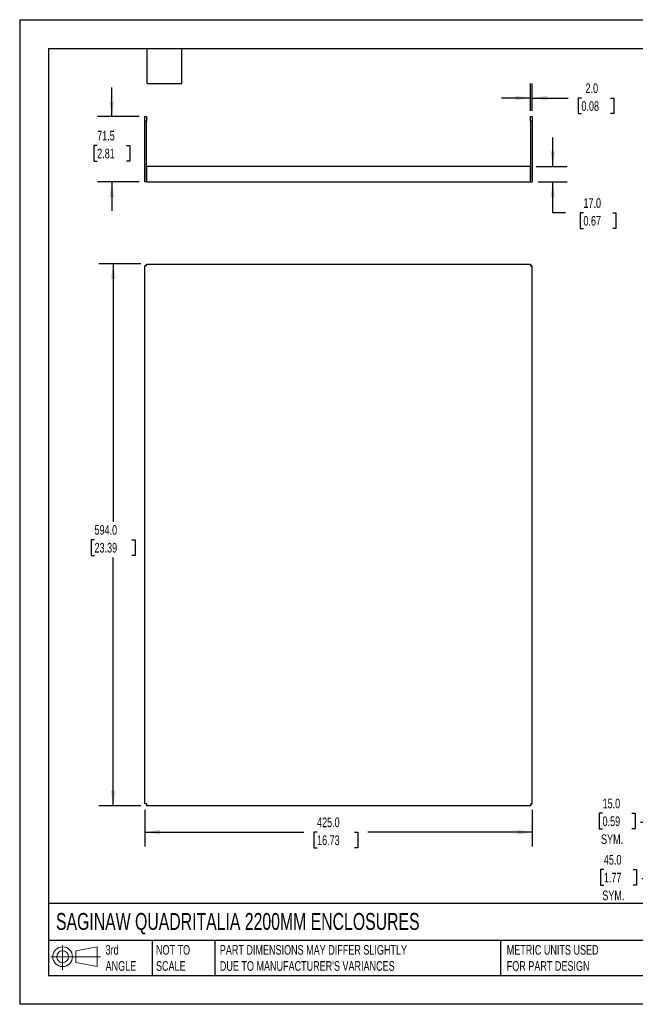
# Model space of a CAD drawing. Header units: millimetres. Extents: x 0 to 1397, y 0 to 1080.
# Tile 1 of 2: x 0 to 675, y 0 to 1080. Entities that reach past the tile are written whole.
import ezdxf

# ---------------------------------------------------------------- set-up
doc = ezdxf.new("R2010")
doc.units = ezdxf.units.MM
doc.header["$LTSCALE"] = 5
doc.layers.add('DIMENSIONS', color=140, linetype='Continuous', lineweight=25)
doc.layers.add('TEXT', color=140, linetype='Continuous', lineweight=25)
doc.styles.add('SLDTEXTSTYLE0', font='TXT', dxfattribs={"width": 0.7})
doc.dimstyles.new('SLDDIMSTYLE0', dxfattribs={"dimtxt": 10.790039, "dimasz": 16.51, "dimexe": 0, "dimexo": 0.0625, "dimgap": 2.69751, "dimtad": 0, "dimtih": 1, "dimtoh": 1, "dimdec": 1, "dimrnd": 1e-09, "dimzin": 12, "dimdsep": 46, "dimtxsty": 'SLDTEXTSTYLE0', "dimsah": 1, "dimcen": 0.09, "dimadec": 0, "dimazin": 3, "dimtfac": 1, "dimtdec": 1, "dimtmove": 0, "dimatfit": 0, "dimfxl": 0, "dimfrac": 2, "dimtolj": 1, "dimtzin": 12, "dimarcsym": 0})
doc.dimstyles.new('SLDDIMSTYLE1', dxfattribs={"dimtxt": 10.790039, "dimasz": 16.51, "dimexe": 0, "dimexo": 0.0625, "dimgap": 2.69751, "dimtad": 0, "dimtih": 1, "dimtoh": 1, "dimdec": 1, "dimrnd": 1e-09, "dimzin": 4, "dimdsep": 46, "dimtxsty": 'SLDTEXTSTYLE0', "dimsah": 1, "dimcen": 0.09, "dimadec": 0, "dimazin": 1, "dimtfac": 1, "dimtdec": 1, "dimtmove": 0, "dimatfit": 0, "dimfxl": 0, "dimfrac": 2, "dimtolj": 1, "dimtzin": 12, "dimarcsym": 0})
doc.dimstyles.new('SLDDIMSTYLE2', dxfattribs={"dimtxt": 10.790039, "dimasz": 16.51, "dimexe": 0, "dimexo": 0.0625, "dimgap": 2.69751, "dimtad": 0, "dimtih": 1, "dimtoh": 1, "dimdec": 1, "dimrnd": 1e-09, "dimzin": 4, "dimdsep": 46, "dimtxsty": 'SLDTEXTSTYLE0', "dimsah": 1, "dimcen": 0.09, "dimadec": 0, "dimazin": 1, "dimtfac": 1, "dimtdec": 1, "dimtofl": 0, "dimtmove": 0, "dimatfit": 3, "dimfxl": 0, "dimfrac": 2, "dimtolj": 1, "dimtzin": 12, "dimarcsym": 0})

# ---------------------------------------------------------------- blocks, each defined once
blk = doc.blocks.new('Block11')
at = {"color": 7, "linetype": 'Continuous', "lineweight": 18}
for p, q in [((12.9, 26.6), (12.9, 0)), ((27.4, 20.8), (50.9, 25.2)), ((50.9, 25.2), (50.9, 3.7)), ((0, 14.4), (54.4, 14.4)), ((27.4, 8), (27.4, 20.8)), ((27.4, 8), (50.9, 3.7))]:
    blk.add_line(p, q, dxfattribs=at)
for radius in [10.8, 6.43]:
    blk.add_circle((12.9, 14.4), radius, dxfattribs=at)
blk = doc.blocks.new('Block12')
at = {"color": 7, "linetype": 'Continuous'}
blk.add_blockref('Block11', (0, 0), dxfattribs=at)
blk = doc.blocks.new('_D')
at = {"layer": 'DIMENSIONS'}
for p, q in [((101.1, 973.2), (101.1, 1005)), ((130.9, 973.2), (85.2, 973.2)), ((85, 941.6), (81.4, 941.6)), ((81.4, 941.6), (81.4, 924.5)), ((117.1, 941.6), (120.7, 941.6)), ((120.7, 941.6), (120.7, 924.5)), ((81.4, 924.5), (85, 924.5)), ((120.7, 924.5), (117.1, 924.5)), ((130.9, 901.7), (85.2, 901.7)), ((101.1, 901.7), (101.1, 870))]:
    blk.add_line(p, q, dxfattribs=at)
for points in [[(101.1, 973.2), (103.6, 989.7), (98.5, 989.7)], [(101.1, 901.7), (98.5, 885.2), (103.6, 885.2)]]:
    blk.add_solid(points, dxfattribs=at)
at = {"layer": 'DIMENSIONS', "char_height": 10.58, "attachment_point": 1, "style": 'SLDTEXTSTYLE0'}
for s, insert in [('71.5', (85, 957.7)), ('2.81', (85, 938.1))]:
    blk.add_mtext(s, dxfattribs=dict(at, insert=insert))
blk = doc.blocks.new('_D_1')
at = {"layer": 'DIMENSIONS'}
for p, q in [((560.3, 979.6), (560.3, 1009.5)), ((562.3, 979.6), (562.3, 1009.5)), ((560.3, 993.6), (528.5, 993.6)), ((562.3, 993.6), (601.6, 993.6)), ((616.2, 993.6), (612.6, 993.6)), ((612.6, 993.6), (612.6, 976.5)), ((648.2, 993.6), (651.9, 993.6)), ((651.9, 993.6), (651.9, 976.5)), ((612.6, 976.5), (616.2, 976.5)), ((651.9, 976.5), (648.2, 976.5))]:
    blk.add_line(p, q, dxfattribs=at)
for points in [[(560.3, 993.6), (543.8, 996.1), (543.8, 991.1)], [(562.3, 993.6), (578.8, 991.1), (578.8, 996.1)]]:
    blk.add_solid(points, dxfattribs=at)
at = {"layer": 'DIMENSIONS', "char_height": 10.58, "attachment_point": 1, "style": 'SLDTEXTSTYLE0'}
for s, insert in [('2.0', (620.7, 1009.7)), ('0.08', (616.2, 990.1))]:
    blk.add_mtext(s, dxfattribs=dict(at, insert=insert))
blk = doc.blocks.new('_D_2')
at = {"layer": 'DIMENSIONS'}
for p, q in [((584.8, 918.7), (584.8, 950.5)), ((566.6, 918.7), (600.7, 918.7)), ((568.6, 901.7), (600.7, 901.7)), ((584.8, 867.8), (584.8, 901.7)), ((598.9, 867.8), (584.8, 867.8)), ((618.4, 867.8), (614.8, 867.8)), ((614.8, 867.8), (614.8, 850.6)), ((650.5, 867.8), (654.1, 867.8)), ((654.1, 867.8), (654.1, 850.6)), ((614.8, 850.6), (618.4, 850.6)), ((654.1, 850.6), (650.5, 850.6))]:
    blk.add_line(p, q, dxfattribs=at)
for points in [[(584.8, 918.7), (587.3, 935.2), (582.3, 935.2)], [(584.8, 901.7), (582.3, 885.2), (587.3, 885.2)]]:
    blk.add_solid(points, dxfattribs=at)
at = {"layer": 'DIMENSIONS', "char_height": 10.58, "attachment_point": 1, "style": 'SLDTEXTSTYLE0'}
for s, insert in [('17.0', (618.4, 883.8)), ('0.67', (618.4, 864.3))]:
    blk.add_mtext(s, dxfattribs=dict(at, insert=insert))
blk = doc.blocks.new('_D_3')
at = {"layer": 'DIMENSIONS'}
for p, q in [((132.9, 811.7), (86.8, 811.7)), ((102.6, 811.7), (102.6, 528.9)), ((82.1, 509.4), (78.5, 509.4)), ((78.5, 509.4), (78.5, 492.2)), ((123.2, 509.4), (126.8, 509.4)), ((126.8, 509.4), (126.8, 492.2)), ((78.5, 492.2), (82.1, 492.2)), ((102.6, 217.7), (102.6, 489.8)), ((126.8, 492.2), (123.2, 492.2)), ((132.9, 217.7), (86.8, 217.7))]:
    blk.add_line(p, q, dxfattribs=at)
for points in [[(102.6, 811.7), (100.1, 795.1), (105.2, 795.1)], [(102.6, 217.7), (105.2, 234.2), (100.1, 234.2)]]:
    blk.add_solid(points, dxfattribs=at)
at = {"layer": 'DIMENSIONS', "char_height": 10.58, "attachment_point": 1, "style": 'SLDTEXTSTYLE0'}
for s, insert in [('594.0', (82.1, 525.4)), ('23.39', (82.1, 505.9))]:
    blk.add_mtext(s, dxfattribs=dict(at, insert=insert))
blk = doc.blocks.new('_D_4')
at = {"layer": 'DIMENSIONS'}
for p, q in [((137.3, 213.3), (137.3, 172.9)), ((562.3, 213.3), (562.3, 172.9)), ((137.3, 188.7), (311.6, 188.7)), ((326.2, 188.7), (322.6, 188.7)), ((322.6, 188.7), (322.6, 171.6)), ((367.3, 188.7), (370.9, 188.7)), ((370.9, 188.7), (370.9, 171.6)), ((562.3, 188.7), (381.9, 188.7)), ((322.6, 171.6), (326.2, 171.6)), ((370.9, 171.6), (367.3, 171.6))]:
    blk.add_line(p, q, dxfattribs=at)
for points in [[(137.3, 188.7), (153.8, 186.2), (153.8, 191.3)], [(562.3, 188.7), (545.8, 191.3), (545.8, 186.2)]]:
    blk.add_solid(points, dxfattribs=at)
at = {"layer": 'DIMENSIONS', "char_height": 10.58, "attachment_point": 1, "style": 'SLDTEXTSTYLE0'}
for s, insert in [('425.0', (326.2, 204.8)), ('16.73', (326.2, 185.2))]:
    blk.add_mtext(s, dxfattribs=dict(at, insert=insert))
blk = doc.blocks.new('_D_5')
at = {"layer": 'DIMENSIONS'}
for p, q in [((727.9, 227.3), (727.9, 183.5)), ((639.4, 209.5), (635.7, 209.5)), ((635.7, 209.5), (635.7, 192.3)), ((671.4, 209.5), (675, 209.5)), ((675, 209.5), (675, 192.3)), ((712.9, 211.3), (712.9, 183.5)), ((712.9, 199.4), (681.1, 199.4)), ((727.9, 199.4), (759.7, 199.4)), ((635.7, 192.3), (639.4, 192.3)), ((675, 192.3), (671.4, 192.3))]:
    blk.add_line(p, q, dxfattribs=at)
for points in [[(712.9, 199.4), (696.4, 201.9), (696.4, 196.9)], [(727.9, 199.4), (744.5, 196.9), (744.5, 201.9)]]:
    blk.add_solid(points, dxfattribs=at)
at = {"layer": 'DIMENSIONS', "char_height": 10.58, "attachment_point": 1, "style": 'SLDTEXTSTYLE0'}
for s, insert in [('15.0', (639.4, 225.5)), ('0.59', (639.4, 206)), ('SYM.', (637.7, 186.4))]:
    blk.add_mtext(s, dxfattribs=dict(at, insert=insert))
blk = doc.blocks.new('_D_6')
at = {"layer": 'DIMENSIONS'}
for p, q in [((757.9, 227.3), (757.9, 121.8)), ((712.9, 211.3), (712.9, 121.8)), ((640.8, 147.7), (637.2, 147.7)), ((637.2, 147.7), (637.2, 130.6)), ((672.9, 147.7), (676.5, 147.7)), ((676.5, 147.7), (676.5, 130.6)), ((637.2, 130.6), (640.8, 130.6)), ((676.5, 130.6), (672.9, 130.6)), ((712.9, 137.7), (682.5, 137.7)), ((757.9, 137.7), (789.7, 137.7))]:
    blk.add_line(p, q, dxfattribs=at)
for points in [[(712.9, 137.7), (696.4, 140.2), (696.4, 135.1)], [(757.9, 137.7), (774.5, 135.1), (774.5, 140.2)]]:
    blk.add_solid(points, dxfattribs=at)
at = {"layer": 'DIMENSIONS', "char_height": 10.58, "attachment_point": 1, "style": 'SLDTEXTSTYLE0'}
for s, insert in [('45.0', (640.8, 163.8)), ('1.77', (640.8, 144.2)), ('SYM.', (639.1, 124.7))]:
    blk.add_mtext(s, dxfattribs=dict(at, insert=insert))

msp = doc.modelspace()

# ---------------------------------------------------------------- linework, layer by layer
at = {"color": 7, "linetype": 'Continuous'}
for p, q in [((0.01, 1079.51), (0.01, 0.01)), ((0.01, 1079.51), (1397.01, 1079.51)), ((1397.01, 0.01), (0.01, 0.01))]:
    msp.add_line(p, q, dxfattribs=at)
for p, q in [((137.29, 973.21), (139.29, 973.21)), ((137.29, 968.21), (137.29, 973.21)), ((139.29, 973.21), (139.29, 968.21)), ((560.29, 973.21), (562.29, 973.21)), ((560.29, 968.21), (560.29, 973.21)), ((562.29, 973.21), (562.29, 968.21)), ((139.29, 968.21), (137.29, 968.21)), ((137.29, 901.71), (137.29, 968.21)), ((139.29, 903.71), (139.29, 968.21)), ((560.29, 968.21), (560.29, 903.71)), ((562.29, 968.21), (560.29, 968.21)), ((562.29, 968.21), (562.29, 901.71)), ((560.29, 918.71), (139.29, 918.71)), ((139.29, 918.71), (139.29, 901.71)), ((560.29, 901.71), (560.29, 918.71)), ((139.29, 901.71), (137.29, 901.71)), ((139.29, 903.71), (139.29, 903.71)), ((139.29, 901.71), (560.29, 901.71)), ((560.29, 903.71), (560.29, 903.71)), ((560.29, 901.71), (562.29, 901.71)), ((137.29, 219.66), (137.29, 809.65)), ((139.29, 809.65), (137.29, 809.65)), ((139.29, 809.65), (139.29, 811.66)), ((139.29, 811.66), (560.29, 811.66)), ((560.29, 811.66), (560.29, 809.65)), ((560.29, 809.65), (562.29, 809.65)), ((562.29, 219.66), (562.29, 809.65)), ((139.29, 219.66), (137.29, 219.66)), ((139.29, 219.66), (139.29, 217.66)), ((560.29, 217.66), (139.29, 217.66)), ((560.29, 219.66), (562.29, 219.66)), ((560.29, 219.66), (560.29, 217.66))]:
    msp.add_line(p, q)
at = {"layer": 'TEXT'}
for p, q in [((31.75, 1047.75), (1365.25, 1047.75)), ((31.75, 1047.75), (31.75, 31.75)), ((139.7, 1009.65), (139.7, 1047.75)), ((177.8, 1009.65), (177.8, 1047.75)), ((139.7, 1009.65), (177.8, 1009.65)), ((1365.25, 110.63), (31.75, 110.63)), ((1365.25, 69.85), (31.75, 69.85)), ((145.22, 69.85), (145.22, 31.75)), ((214.19, 69.85), (214.19, 31.75)), ((527.42, 69.85), (527.42, 31.75)), ((31.75, 31.75), (1365.25, 31.75))]:
    msp.add_line(p, q, dxfattribs=at)

# ---------------------------------------------------------------- block references
msp.add_blockref('Block12', (34.19, 37.77), dxfattribs=at)

# ---------------------------------------------------------------- texts
at = {"layer": 'TEXT', "attachment_point": 1, "style": 'SLDTEXTSTYLE0'}
for s, insert, char_height in [('SAGINAW QUADRITALIA 2200MM ENCLOSURES', (39.83, 100.12), 18.5208), ('3rd^JANGLE', (94.25, 64.98), 10.583), ('NOT TO^JSCALE', (149.53, 64.98), 10.5833), ("PART DIMENSIONS MAY DIFFER SLIGHTLY ^JDUE TO MANUFACTURER'S VARIANCES", (219.56, 64.98), 10.5833), ('METRIC UNITS USED ^JFOR PART DESIGN', (534.27, 64.98), 10.5833)]:
    msp.add_mtext(s, dxfattribs=dict(at, insert=insert, char_height=char_height))

# ---------------------------------------------------------------- dimensions: what is measured, and where the dimension line sits
at = {"layer": 'DIMENSIONS'}
for base, p1, p2, dimstyle, picture, middle in [((101.05, 973.21), (137.29, 901.71), (137.29, 973.21), 'SLDDIMSTYLE0', '_D', (101.05, 941.6)), ((584.8, 901.71), (560.29, 918.71), (562.29, 901.71), 'SLDDIMSTYLE1', '_D_2', (584.8, 867.76)), ((102.64, 217.66), (139.29, 811.66), (139.29, 217.66), 'SLDDIMSTYLE2', '_D_3', (102.64, 509.37))]:
    dim = msp.add_linear_dim(base=base, p1=p1, p2=p2, angle=90, dimstyle=dimstyle, dxfattribs=at)
    dim.commit()
    dim.dimension.update_dxf_attribs({"geometry": picture, "text_midpoint": middle, "dimtype": 160})
for base, p1, p2, dimstyle, picture, middle in [((562.29, 993.6), (560.29, 973.21), (562.29, 973.21), 'SLDDIMSTYLE1', '_D_1', (632.22, 993.6)), ((562.29, 188.73), (137.29, 219.66), (562.29, 219.66), 'SLDDIMSTYLE2', '_D_4', (346.75, 188.73))]:
    dim = msp.add_linear_dim(base=base, p1=p1, p2=p2, dimstyle=dimstyle, dxfattribs=at)
    dim.commit()
    dim.dimension.update_dxf_attribs({"geometry": picture, "text_midpoint": middle, "dimtype": 160})
for base, p1, picture, middle in [((712.95, 199.4), (727.95, 233.62), '_D_5', (655.39, 199.4)), ((712.95, 137.66), (757.95, 233.62), '_D_6', (656.82, 137.66))]:
    dim = msp.add_linear_dim(base=base, p1=p1, p2=(712.95, 217.66), text='<>\\PSYM.', dimstyle='SLDDIMSTYLE1', dxfattribs=at)
    dim.commit()
    dim.dimension.update_dxf_attribs({"geometry": picture, "text_midpoint": middle, "dimtype": 160})

doc.saveas('drawing.dxf')
